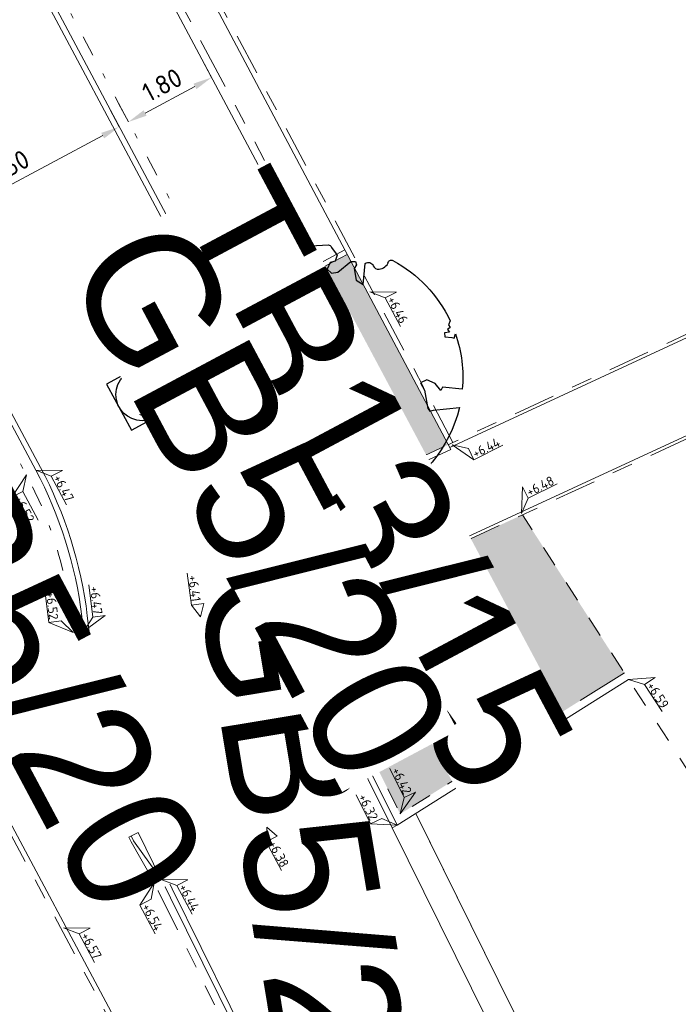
# Model space of a CAD drawing. Header units: metres. Extents: x 155090 to 155676, y 461362 to 461889.
# Tile 4 of 98: x 155287 to 155300, y 461458 to 461477. Entities that reach past the tile are written whole.
import ezdxf
from ezdxf.enums import TextEntityAlignment as Align

# ---------------------------------------------------------------- set-up
doc = ezdxf.new("R2018")
doc.units = ezdxf.units.M
for name, pattern in [('VH-GELEIDEBAND', [6, 2, -2, 0, -2]), ('VH-OPSLUITBAND-SO', [10, 4, -2, 2, -2]), ('VH-TROTTOIRBAND_130-150', [15, 5, -2, 2, -2, 2, -2]), ('XX-HIDDEN', [4, 2, -2]), ('ZZ-HIDDEN-SO', [4, 2, -2])]:
    doc.linetypes.add(name, pattern=pattern)
doc.layers.get('0').update_dxf_attribs({"lineweight": 18})
doc.layers.get('Defpoints').update_dxf_attribs({"lineweight": 18})
for name, color, linetype, lineweight in [('B-WE-VH-KANTOPSLUITING_OPSLUITBAND_60X200-G', 150, 'VH-OPSLUITBAND-SO', 18), ('B-WE-VH-MATERIAALGRENS-G', 7, 'ZZ-HIDDEN-SO', 18), ('N-WE-GR-BOOM-S', 90, 'Continuous', 25), ('N-WE-IE-MEUBILAIR_WEGMEUBILAIR_PAAL-S-200', 7, 'Continuous', 25), ('N-WE-RI-OVERIG_RIOOLPUT_INSPECTIE-S-200', 10, 'Continuous', 25), ('N-WE-VH-KANTOPSLUITING-T18', 10, 'Continuous', 18), ('N-WE-VH-KANTOPSLUITING_GELEIDEBAND_50 200-G', 20, 'VH-GELEIDEBAND', 18), ('N-WE-VH-KANTOPSLUITING_OPSLUITBAND_100X200-G', 150, 'VH-OPSLUITBAND-SO', 18), ('N-WE-VH-KANTOPSLUITING_TROTTOIRBAND_130 150X250-G', 210, 'VH-TROTTOIRBAND_130-150', 18), ('N-WE-VH-KANTOPSLUITING_VERLOOPBAND-S', 7, 'Continuous', 18), ('N-WE-VH-KANTOPSLUITING_VOORKANT_BAND-G', 50, 'Continuous', 18), ('N-WE-VH-KANTVERHARDING_STREKLAAG-G', 60, 'Continuous', 18), ('N-WE-VH-MATERIAAL_GRENS-G', 7, 'XX-HIDDEN', 18), ('N-WE-VH-MOLGOOT_ACHTERKANT-SBS-KF-G', 150, 'Continuous', 18), ('N-WE-VH-MOLGOOT_VOORKANT-G', 7, 'Continuous', 18), ('X-XX-AL-HOOGTELABEL-S', 7, 'Continuous', 18), ('X-XX-AL-M', 7, 'Continuous', 18)]:
    doc.layers.add(name, color=color, linetype=linetype, lineweight=lineweight)
doc.layers.add('N-WE-GR-Groen-A-200', color=7, linetype='Continuous', lineweight=18, true_color=0x52a500)
doc.layers.add('N-WE-RI-HWA_KOLK-S-200', color=150, linetype='Continuous', lineweight=25, true_color=0x007fff)
doc.styles.add('NLCS-ISO', font='NLCS-ISO.ttf')
doc.styles.add('NLCS-ISO-M200-T18', font='NLCS-ISO.ttf', dxfattribs={"height": 0.36})
doc.dimstyles.new('NLCS-M200-T18-PIJL_L2_H1', dxfattribs={"dimscale": 0.2, "dimtxt": 2.5, "dimasz": 1.8, "dimexe": 2, "dimexo": 2, "dimgap": 0.7, "dimtad": 1, "dimzin": 0, "dimdsep": 46, "dimtxsty": 'NLCS-ISO-M200-T18', "dimcen": 0, "dimdle": 2, "dimclrd": 256, "dimclre": 256, "dimclrt": 10, "dimadec": 1, "dimazin": 0, "dimtfac": 1, "dimtdec": 3, "dimtofl": 0, "dimtmove": 0, "dimatfit": 3, "dimfxl": 2, "dimfxlon": 1, "dimtfillclr": 256, "dimtolj": 1, "dimtzin": 0, "dimlwd": -1, "dimlwe": -1, "dimarcsym": 0})
doc.dimstyles.new('NLCS-M200-T18-PIJL_L2_H2', dxfattribs={"dimscale": 0.2, "dimtxt": 0.36, "dimasz": 1.8, "dimexe": 2, "dimexo": 2, "dimgap": 0.7, "dimtad": 1, "dimzin": 0, "dimdsep": 46, "dimtxsty": 'NLCS-ISO-M200-T18', "dimcen": 0, "dimdle": 2, "dimclrd": 256, "dimclre": 256, "dimclrt": 10, "dimazin": 0, "dimtfac": 1, "dimtofl": 0, "dimtmove": 0, "dimatfit": 3, "dimfxl": 2, "dimfxlon": 1, "dimtfill": 1, "dimtfillclr": 256, "dimtolj": 1, "dimtzin": 0, "dimlwd": -1, "dimlwe": -1, "dimarcsym": 0})

# ---------------------------------------------------------------- blocks, each defined once
blk = doc.blocks.new('*U50')
at = {"lineweight": 30, "flags": 106}
blk.add_attdef('OB', text='', height=0.36, dxfattribs=at).set_placement((0, 0.1), align=Align.BOTTOM_CENTER)
blk = doc.blocks.new('*U51')
at = {"lineweight": 30, "flags": 106}
blk.add_attdef('OB', text='', height=0.36, dxfattribs=at).set_placement((0, 0.1), align=Align.BOTTOM_CENTER)
blk = doc.blocks.new('SVH-VERLOOPBAND_TROTTOIRBAND 130 150X250 HD_GELEIDEBAND 50 200X200 HD_RECHTS_L1000-MM_DYN')
blk.add_lwpolyline([(1000, 200.0000000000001), (900, 200.0000000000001), (100, 150), (0, 150), (0, 0), (1000, 1.13686837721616e-13)], close=True)
blk.add_lwpolyline([(0, 20), (100, 20), (900, 150.0000000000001), (1000, 150.0000000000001)])
blk = doc.blocks.new('*U202')
at = {"linetype": 'Continuous', "lineweight": 0}
blk.add_lwpolyline([(0, 0.1999999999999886), (0.09999999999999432, 0.1999999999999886), (0.9000000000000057, 0.1500000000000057), (1, 0.1500000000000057), (1, 0), (0, 0)], close=True, dxfattribs=at)
blk.add_lwpolyline([(1, 0.02000000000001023), (0.9000000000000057, 0.02000000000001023), (0.09999999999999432, 0.1500000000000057), (0, 0.1500000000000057)], dxfattribs=at)
blk = doc.blocks.new('*U250')
at = {"lineweight": 18}
for p, q in [((-2.46074172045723, 2.067282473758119), (-2.460741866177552, 4.468070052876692)), ((-2.460741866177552, 4.468070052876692), (0, 0)), ((-8.664244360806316, 2.067282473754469), (-2.460741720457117, 2.06728247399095)), ((0, 0), (-2.46074172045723, 2.067282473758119))]:
    blk.add_line(p, q, dxfattribs=at)
at = {"lineweight": 18, "style": 'NLCS-ISO'}
blk.add_attdef('...', text='', height=1.8, dxfattribs=at).set_placement((-5.562493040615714, 1.647676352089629), align=Align.BOTTOM_CENTER)
blk = doc.blocks.new('*U15')
at = {"lineweight": 18}
for p, q in [((2.460741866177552, 4.468070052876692), (0, 0)), ((2.46074172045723, 2.067282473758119), (2.460741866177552, 4.468070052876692)), ((0, 0), (2.46074172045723, 2.067282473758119)), ((8.664244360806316, 2.067282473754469), (2.460741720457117, 2.06728247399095))]:
    blk.add_line(p, q, dxfattribs=at)
at = {"lineweight": 18, "style": 'NLCS-ISO'}
blk.add_attdef('...', text='', height=1.8, dxfattribs=at).set_placement((5.562493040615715, 1.647676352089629), align=Align.BOTTOM_CENTER)
blk = doc.blocks.new('*U512')
at = {"lineweight": 18}
for p, q in [((2.460741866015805, 0.9904697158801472), (0, 0)), ((0, 0), (2.460741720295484, -1.410317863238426)), ((2.460741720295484, -1.410317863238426), (2.460741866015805, 0.9904697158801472)), ((8.66424436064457, -1.410317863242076), (2.460741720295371, -1.410317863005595))]:
    blk.add_line(p, q, dxfattribs=at)
at = {"lineweight": 18, "style": 'NLCS-ISO'}
blk.add_attdef('...', text='', height=1.8, dxfattribs=at).set_placement((5.562493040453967, -1.829923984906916), align=Align.BOTTOM_CENTER)
blk = doc.blocks.new('*U420')
at = {"lineweight": 18}
for p, q in [((-2.460741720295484, -1.410317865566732), (-2.460741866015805, 0.9904697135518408)), ((-2.460741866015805, 0.9904697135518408), (0, 0)), ((0, 0), (-2.460741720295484, -1.410317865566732)), ((-8.66424436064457, -1.410317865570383), (-2.460741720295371, -1.410317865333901))]:
    blk.add_line(p, q, dxfattribs=at)
at = {"lineweight": 18, "style": 'NLCS-ISO'}
blk.add_attdef('...', text='', height=1.8, dxfattribs=at).set_placement((-5.562493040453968, -1.829923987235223), align=Align.BOTTOM_CENTER)
blk = doc.blocks.new('*U334')
at = {"lineweight": 18}
for p, q in [((2.460741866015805, -2.009530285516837), (0, 0)), ((0, 0), (2.460741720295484, -4.41031786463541)), ((2.460741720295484, -4.41031786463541), (2.460741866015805, -2.009530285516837)), ((8.66424436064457, -4.41031786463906), (2.460741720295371, -4.410317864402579))]:
    blk.add_line(p, q, dxfattribs=at)
at = {"lineweight": 18, "style": 'NLCS-ISO'}
blk.add_attdef('...', text='', height=1.8, dxfattribs=at).set_placement((5.562493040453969, -4.8299239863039), align=Align.BOTTOM_CENTER)
blk = doc.blocks.new('SRI-KOLK_RWS-SO')
h = blk.add_hatch(color=256)
h.dxf.hatch_style = 1
h.paths.add_polyline_path([(0, 0), (1.125, 0), (1.125, 1.5), (0, 1.5)])
blk.add_line((0, 0), (0, 1.5))
blk.add_lwpolyline([(-1.125, 0), (1.125, 0), (1.125, 1.5), (-1.125, 1.5)], close=True)
blk = doc.blocks.new('*D273')
at = {"layer": 'Defpoints', "color": 0, "transparency": 16777216}
for p in [(155294.4850500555, 461468.2228926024), (155294.4850500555, 461468.2228926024), (155295.1783179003, 461466.726268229)]:
    blk.add_point(p, dxfattribs=at)
at = {"layer": 'X-XX-AL-M', "transparency": 16777216}
for p, q in [((155294.4850500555, 461468.2228926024), (155294.8480011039, 461468.3910191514)), ((155295.0270040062, 461467.0529241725), (155294.6363639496, 461467.8962366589)), ((155295.1783179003, 461466.726268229), (155295.5412689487, 461466.8943947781))]:
    blk.add_line(p, q, dxfattribs=at)
for points in [[(155294.6908066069, 461467.9214556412), (155294.5819212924, 461467.8710176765), (155294.4850500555, 461468.2228926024)], [(155295.0814466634, 461467.0781431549), (155294.972561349, 461467.0277051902), (155295.1783179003, 461466.726268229)]]:
    blk.add_solid(points, dxfattribs=at)
at = {"layer": 'X-XX-AL-M', "color": 10, "transparency": 16777216, "insert": (155295.1220448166, 461467.6090816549), "char_height": 0.36, "attachment_point": 5, "rotation": 294.854563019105, "style": 'NLCS-ISO-M200-T18', "bg_fill": 3, "box_fill_scale": 1.1, "bg_fill_color": 256, "bg_fill_true_color": 13158600, "bg_fill_transparency": 0}
blk.add_mtext('\\A1;1.65', dxfattribs=at)
blk = doc.blocks.new('SGR-BOOM_05')
blk.add_lwpolyline([(0.4325246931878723, 4.711883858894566), (0.4412366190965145, 4.722067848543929), (0.4495406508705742, 4.730963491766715), (0.457499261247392, 4.738955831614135), (0.4651749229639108, 4.746429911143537), (0.4726301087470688, 4.753770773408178), (0.4799272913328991, 4.761363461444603), (0.4871289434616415, 4.769593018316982), (0.4942975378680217, 4.778844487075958), (0.5013792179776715, 4.78953650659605), (0.507854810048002, 4.802222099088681), (0.5130888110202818, 4.817487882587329), (0.5164457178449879, 4.835920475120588), (0.5172900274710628, 4.858106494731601), (0.5149862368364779, 4.884632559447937), (0.5088988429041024, 4.916085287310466), (0.4752610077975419, 5.034436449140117, -0.5293802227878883), (0.5290991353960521, 5.098767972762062, -0.08713876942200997), (2.218306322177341, 4.624671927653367, -0.3723405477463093), (2.284485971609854, 4.472597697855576), (2.353810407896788, 4.119139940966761), (2.180208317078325, 3.946086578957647), (1.99206671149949, 3.985480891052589), (1.766984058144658, 3.816663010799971), (1.853127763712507, 3.602310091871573), (2.086202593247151, 3.527331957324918), (2.711896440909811, 3.67116193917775), (2.864476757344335, 3.58686285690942), (2.849520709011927, 3.452573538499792), (2.706793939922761, 3.364669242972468), (2.577044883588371, 2.941253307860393), (2.743005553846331, 2.669806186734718), (3.167776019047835, 3.346672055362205, -0.5046405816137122), (3.406018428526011, 3.139734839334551, 0.3319483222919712), (3.543642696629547, 2.921146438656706, 0.282007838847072), (3.99290985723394, 3.003759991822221), (3.956968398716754, 2.985163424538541, -0.5121558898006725), (4.162740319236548, 2.983535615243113, -0.1607604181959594), (5.094490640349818, -0.05607239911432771), (4.977332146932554, -0.1690536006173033), (4.976312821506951, -0.2938416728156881), (4.8618704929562, -0.3148519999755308), (4.876229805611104, -0.4378637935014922), (4.698090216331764, -0.3805204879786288), (4.644143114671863, -0.5192137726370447), (4.863809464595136, -0.6652633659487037), (4.932503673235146, -0.7196641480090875), (5.053640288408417, -0.5992007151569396, -0.1063709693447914), (4.340554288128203, -2.610345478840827), (3.70529781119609, -2.2009414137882), (3.587571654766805, -2.281876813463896), (3.512459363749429, -1.944794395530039), (3.286149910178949, -1.67334727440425), (3.023546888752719, -1.675915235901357), (3.029665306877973, -1.990035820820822), (2.830389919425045, -2.677651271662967), (2.860626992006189, -2.808775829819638), (3.005150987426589, -2.829446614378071), (3.929857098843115, -3.182947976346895, -0.2362982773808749), (-0.2250862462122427, -5.013472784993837, 0.1596250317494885), (-0.3470448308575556, -4.770134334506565, 0.3508021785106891), (-0.3148115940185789, -4.527846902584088, -0.5046405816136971), (-0.6000098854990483, -4.392775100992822), (-0.530619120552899, -4.170222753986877), (-0.6474450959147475, -3.962362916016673), (-0.8016343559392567, -3.977834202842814), (-0.8248145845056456, -4.14384857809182), (-0.941790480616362, -4.211479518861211), (-1.080272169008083, -4.105602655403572), (-1.199847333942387, -3.474824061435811), (-1.291065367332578, -3.383747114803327), (-1.521968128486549, -3.390946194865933), (-1.586173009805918, -3.664879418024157), (-1.680264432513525, -3.694423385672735), (-1.769024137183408, -3.922911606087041), (-2.003269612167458, -3.79763926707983, 0.7335825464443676), (-1.917708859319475, -3.972704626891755, -0.8616245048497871), (-1.870123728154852, -4.127626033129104, 0.2799778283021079), (-2.04306959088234, -4.392508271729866), (-2.03586990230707, -4.402599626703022, -0.8270561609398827), (-2.207893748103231, -4.582742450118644, -0.1167741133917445), (-4.152188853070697, -2.556267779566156), (-4.114413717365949, -2.549202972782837), (-4.083543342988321, -2.540638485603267), (-4.058769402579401, -2.530881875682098), (-4.039283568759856, -2.520240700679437), (-4.02427751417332, -2.509022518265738), (-4.012942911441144, -2.497534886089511), (-4.004471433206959, -2.486085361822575), (-3.767567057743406, -2.183934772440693), (-3.762478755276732, -2.173394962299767), (-3.758320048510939, -2.163280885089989), (-3.754774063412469, -2.153365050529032), (-3.751523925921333, -2.143419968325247), (-3.748252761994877, -2.133218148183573), (-3.744643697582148, -2.12253209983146), (-3.740379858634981, -2.111134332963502), (-3.735144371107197, -2.09879735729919), (-3.7287288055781, -2.085363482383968), (-3.721358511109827, -2.070954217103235), (-3.713367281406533, -2.055760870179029), (-3.705088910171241, -2.03997475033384), (-3.696857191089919, -2.02378716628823), (-3.689005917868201, -2.007389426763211), (-3.681868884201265, -1.990972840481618), (-3.675779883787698, -1.974728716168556), (-3.671016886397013, -1.958854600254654), (-3.667634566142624, -1.943572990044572), (-3.665631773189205, -1.929112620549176), (-3.665007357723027, -1.915702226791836), (-3.665760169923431, -1.903570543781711), (-3.66788905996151, -1.892946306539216), (-3.671392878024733, -1.884058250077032), (-3.676270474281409, -1.877135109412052), (-3.682496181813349, -1.87228834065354), (-3.689946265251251, -1.869160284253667), (-3.698472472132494, -1.867276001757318), (-3.707926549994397, -1.86616055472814), (-3.718160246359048, -1.865339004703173), (-3.72902530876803, -1.864336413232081), (-3.740373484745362, -1.86267784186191), (-3.752056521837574, -1.859888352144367), (-3.763951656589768, -1.855601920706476), (-3.776038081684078, -1.849888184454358), (-3.788320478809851, -1.842925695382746), (-3.800803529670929, -1.834893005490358), (-3.813491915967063, -1.8259686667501), (-3.826390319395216, -1.816331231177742), (-3.839503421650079, -1.806159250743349), (-3.852835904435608, -1.795631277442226), (-3.866362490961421, -1.784873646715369), (-3.879938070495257, -1.773803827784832), (-3.893387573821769, -1.76228707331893), (-3.906535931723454, -1.750188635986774), (-4.149695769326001, -2.02842049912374), (-4.161716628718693, -2.014754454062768), (-4.172911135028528, -2.000102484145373), (-4.183104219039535, -1.984329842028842), (-4.192608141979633, -1.967625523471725), (-4.203684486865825, -1.951473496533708), (-4.219082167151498, -1.937681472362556), (-4.241550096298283, -1.928057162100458), (-4.273837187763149, -1.924408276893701), (-4.318692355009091, -1.928542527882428), (-4.378864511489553, -1.942267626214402), (-4.457102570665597, -1.96739128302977, -0.04099741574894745), (-4.791147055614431, -1.027236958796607), (-4.617442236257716, -1.057135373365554), (-4.462688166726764, -1.156360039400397), (-4.380222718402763, -1.081691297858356), (-4.281020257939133, -0.9269601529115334), (-4.376017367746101, -0.7817417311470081), (-4.322820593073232, -0.567248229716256), (-4.520005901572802, -0.551067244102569), (-4.652051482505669, -0.4231675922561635), (-4.89199676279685, -0.5800962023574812, -0.05814040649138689), (-4.988069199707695, 0.8291727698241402), (-4.851792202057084, 0.8021379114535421), (-4.298456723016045, 0.3639367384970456), (-4.059571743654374, 0.4468333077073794), (-3.128243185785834, 0.6926248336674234), (-3.048903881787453, 1.000164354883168), (-3.408870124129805, 1.143500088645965), (-3.464013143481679, 1.261371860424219), (-4.121257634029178, 1.583987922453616), (-4.135853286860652, 1.768685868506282), (-4.357977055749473, 1.956958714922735), (-4.448296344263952, 2.139788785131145), (-4.296559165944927, 2.378269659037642), (-3.957550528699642, 2.431343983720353), (-3.649608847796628, 2.632691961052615), (-3.646147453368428, 2.840191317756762), (-3.838176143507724, 3.066466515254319), (-3.787176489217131, 3.162116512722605), (-3.863200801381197, 3.31009734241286, -0.1342797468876), (-1.664191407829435, 4.834836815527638, -0.5417265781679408), (-1.596738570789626, 4.783170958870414), (-1.607648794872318, 4.639467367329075), (-1.605334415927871, 4.564777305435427), (-1.595180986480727, 4.507652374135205), (-1.578905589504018, 4.464963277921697), (-1.558225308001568, 4.433580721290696), (-1.534857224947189, 4.41037540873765), (-1.510518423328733, 4.392218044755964), (-1.486925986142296, 4.375979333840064), (-1.465438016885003, 4.359178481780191), (-1.44597670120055, 4.341928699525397), (-1.428105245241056, 4.324991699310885), (-1.411386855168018, 4.3091291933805), (-1.395384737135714, 4.295102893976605), (-1.379662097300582, 4.283674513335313), (-1.3637821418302, 4.275605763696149), (-1.347308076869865, 4.271658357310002), (-1.329896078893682, 4.272312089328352), (-1.3115742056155, 4.276919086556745), (-1.292463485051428, 4.284549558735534), (-1.272684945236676, 4.294273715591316), (-1.25235961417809, 4.305161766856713), (-1.231608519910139, 4.316283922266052), (-1.210552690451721, 4.326710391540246), (-1.189313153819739, 4.335511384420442), (-1.168017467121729, 4.342023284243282), (-1.146819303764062, 4.346647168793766), (-1.125878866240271, 4.350050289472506), (-1.105356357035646, 4.352899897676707), (-1.085411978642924, 4.355863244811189), (-1.066205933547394, 4.359607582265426), (-1.047898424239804, 4.364800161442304), (-1.030649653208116, 4.372108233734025), (-1.014588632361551, 4.38201337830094), (-0.9997196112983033, 4.394254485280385), (-0.9860156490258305, 4.40838477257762), (-0.9734498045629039, 4.423957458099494), (-0.9628477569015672, 4.324096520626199), (-0.940279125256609, 4.298315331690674), (-0.8338833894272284, 4.117847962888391), (-0.6106941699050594, 3.995871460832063), (-0.9268198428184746, 4.507921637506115), (-0.9210099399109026, 4.523481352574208), (-0.9169947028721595, 4.538581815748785), (-0.9151697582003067, 4.553389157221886), (-0.9159307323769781, 4.56806950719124), (-0.9196732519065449, 4.58278899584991), (-0.9267929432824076, 4.59771375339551), (-0.9376854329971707, 4.613009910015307), (-0.9526429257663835, 4.628990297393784), (-0.9715439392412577, 4.64655455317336), (-0.9941635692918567, 4.666749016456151), (-1.020276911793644, 4.690620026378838), (-1.049659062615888, 4.719213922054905), (-1.082085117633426, 4.753577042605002), (-1.117330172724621, 4.794755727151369), (-1.199269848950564, 4.900951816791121, -0.5431042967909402), (-1.17106461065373, 4.981224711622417, -0.04676559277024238), (-0.234242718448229, 5.117425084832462, -0.3851675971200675), (-0.1815216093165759, 5.074406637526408), (-0.1522898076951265, 4.88240583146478), (-0.1377666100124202, 4.822421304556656), (-0.1214819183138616, 4.780422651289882), (-0.1038292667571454, 4.753143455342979), (-0.08520218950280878, 4.737317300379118), (-0.06599422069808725, 4.729677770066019), (-0.04659889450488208, 4.72695844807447), (-0.02740974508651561, 4.725892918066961), (-0.008747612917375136, 4.723795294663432), (0.009357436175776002, 4.720301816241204), (0.02694803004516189, 4.715629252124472), (0.04406679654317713, 4.709994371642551), (0.06075636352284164, 4.703613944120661), (0.07705935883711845, 4.696704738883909), (0.09301841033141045, 4.68948352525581), (0.1086761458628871, 4.682167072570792), (0.1240417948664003, 4.674922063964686), (0.138990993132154, 4.66771483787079), (0.1533659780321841, 4.660461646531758), (0.1670089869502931, 4.653078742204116), (0.1797622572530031, 4.645482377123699), (0.1914680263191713, 4.637588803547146), (0.2019685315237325, 4.629314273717), (0.211106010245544, 4.620575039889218), (0.2188088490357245, 4.611358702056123), (0.2253500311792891, 4.601938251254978), (0.2310886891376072, 4.59265802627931), (0.236383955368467, 4.583862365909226), (0.2415949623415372, 4.575895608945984), (0.2470808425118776, 4.56910209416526), (0.2532007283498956, 4.563826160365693), (0.2603137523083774, 4.560412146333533), (0.2686849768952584, 4.559130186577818), (0.2782031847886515, 4.55995359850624), (0.2886630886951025, 4.562781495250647), (0.2998594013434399, 4.567512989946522), (0.31158683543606, 4.574047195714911), (0.3236401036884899, 4.582283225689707), (0.3358139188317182, 4.592120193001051), (0.3479029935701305, 4.603457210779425), (0.3597324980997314, 4.616146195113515), (0.3712494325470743, 4.629850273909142), (0.382431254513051, 4.644185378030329), (0.393255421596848, 4.658767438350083), (0.4036993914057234, 4.673212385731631), (0.4137406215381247, 4.687136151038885), (0.4233565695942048, 4.700154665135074)], format="xyb", close=True)
blk.add_circle((0, 0), 0.15)
blk = doc.blocks.new('SRI-PUT_INSPECTIE-SO')
at = {"flags": 128}
blk.add_lwpolyline([(-1.999999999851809, -2.000000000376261), (2.000000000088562, -2.000000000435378), (2.000000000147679, 1.999999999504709), (-2.00000000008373, 1.999999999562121)], close=True, dxfattribs=at)
blk.add_circle((0, -7.105427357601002e-14), 1.999999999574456)
at = {"style": 'NLCS-ISO'}
blk.add_text('I', height=2.5, dxfattribs=at).set_placement((-0.002795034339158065, -0.007140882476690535), align=Align.MIDDLE_CENTER)
blk = doc.blocks.new('SIE-WEG_PAAL_KUNSTSTOF-SO')
for p, q in [((-0.9375, 0.9375000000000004), (0.9375, -0.9375000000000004)), ((0.9375, 0.9375000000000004), (-0.9375, -0.9375000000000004))]:
    blk.add_line(p, q)
at = {"flags": 128}
for points in [[(-0.9375, -0.9375000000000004), (0.9375, -0.9375000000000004), (0.9375, 0.9375000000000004), (-0.9375, 0.9375000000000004)], [(-0.4687499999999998, 0.4687500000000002), (0.4710849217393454, 0.4687500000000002), (0.4710849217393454, -0.4710791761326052), (-0.4687499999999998, -0.4710791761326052)]]:
    blk.add_lwpolyline(points, close=True, dxfattribs=at)
blk = doc.blocks.new('*D507')
at = {"layer": 'Defpoints', "color": 0, "transparency": 16777216}
for p in [(155289.382170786, 461474.9620020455), (155289.382170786, 461474.9620020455), (155285.4121117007, 461472.843363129)]:
    blk.add_point(p, dxfattribs=at)
at = {"layer": 'X-XX-AL-M', "transparency": 16777216}
for p, q in [((155289.382170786, 461474.9620020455), (155289.1938473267, 461475.3148961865)), ((155285.7297164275, 461473.0128542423), (155289.0645660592, 461474.7925109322)), ((155285.4121117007, 461472.843363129), (155285.2237882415, 461473.1962572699))]:
    blk.add_line(p, q, dxfattribs=at)
for points in [[(155289.0363175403, 461474.8454450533), (155289.0928145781, 461474.7395768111), (155289.382170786, 461474.9620020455)], [(155285.7014679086, 461473.0657883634), (155285.7579649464, 461472.9599201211), (155285.4121117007, 461472.843363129)]]:
    blk.add_solid(points, dxfattribs=at)
at = {"layer": 'X-XX-AL-M', "color": 10, "transparency": 16777216, "insert": (155287.246482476, 461474.1849979), "char_height": 0.36, "attachment_point": 5, "rotation": 28.086800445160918, "style": 'NLCS-ISO-M200-T18', "bg_fill": 3, "box_fill_scale": 1.1, "bg_fill_color": 256, "bg_fill_true_color": 13158600, "bg_fill_transparency": 0}
blk.add_mtext('\\A1;4.50', dxfattribs=at)
blk = doc.blocks.new('*D508')
at = {"layer": 'Defpoints', "color": 0, "transparency": 16777216}
for p in [(155291.1466414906, 461475.9036193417), (155291.1466414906, 461475.9036193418), (155289.5586178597, 461475.0561637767)]:
    blk.add_point(p, dxfattribs=at)
at = {"layer": 'X-XX-AL-M', "transparency": 16777216}
for p, q in [((155291.1466414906, 461475.9036193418), (155290.9583180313, 461476.2565134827)), ((155289.8762225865, 461475.2256548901), (155290.8290367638, 461475.7341282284)), ((155289.5586178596, 461475.0561637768), (155289.3702944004, 461475.4090579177))]:
    blk.add_line(p, q, dxfattribs=at)
for points in [[(155290.8007882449, 461475.7870623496), (155290.8572852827, 461475.6811941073), (155291.1466414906, 461475.9036193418)], [(155289.8479740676, 461475.2785890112), (155289.9044711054, 461475.172720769), (155289.5586178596, 461475.0561637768)]]:
    blk.add_solid(points, dxfattribs=at)
at = {"layer": 'X-XX-AL-M', "color": 10, "transparency": 16777216, "insert": (155290.2019709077, 461475.7622068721), "char_height": 0.36, "attachment_point": 5, "rotation": 28.086800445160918, "style": 'NLCS-ISO-M200-T18', "bg_fill": 3, "box_fill_scale": 1.1, "bg_fill_color": 256, "bg_fill_true_color": 13158600, "bg_fill_transparency": 0}
blk.add_mtext('\\A1;1.80', dxfattribs=at)
blk = doc.blocks.new('*U509')
at = {"lineweight": 30, "flags": 106}
blk.add_attdef('OB', text='', height=0.36, dxfattribs=at).set_placement((0, 0.1), align=Align.BOTTOM_CENTER)
blk = doc.blocks.new('*U518')
at = {"lineweight": 18}
for p, q in [((2.46074186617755, 7.835419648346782), (0, 0)), ((2.460741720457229, 5.43463206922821), (2.46074186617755, 7.835419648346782)), ((0, 0), (2.460741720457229, 5.43463206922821)), ((8.664244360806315, 5.434632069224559), (2.460741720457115, 5.43463206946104))]:
    blk.add_line(p, q, dxfattribs=at)
at = {"lineweight": 18, "style": 'NLCS-ISO'}
blk.add_attdef('...', text='', height=1.8, dxfattribs=at).set_placement((5.562493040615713, 5.015025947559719), align=Align.BOTTOM_CENTER)
blk = doc.blocks.new('*U341')
at = {"lineweight": 18}
for p, q in [((2.460741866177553, -2.009530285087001), (0, 0)), ((0, 0), (2.460741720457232, -4.410317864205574)), ((2.460741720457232, -4.410317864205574), (2.460741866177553, -2.009530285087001)), ((8.664244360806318, -4.410317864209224), (2.460741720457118, -4.410317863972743))]:
    blk.add_line(p, q, dxfattribs=at)
at = {"lineweight": 18, "style": 'NLCS-ISO'}
blk.add_attdef('...', text='', height=1.8, dxfattribs=at).set_placement((5.562493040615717, -4.829923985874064), align=Align.BOTTOM_CENTER)
blk = doc.blocks.new('*U455')
at = {"lineweight": 18}
for p, q in [((2.460741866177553, -2.009530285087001), (0, 0)), ((0, 0), (2.460741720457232, -4.410317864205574)), ((2.460741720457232, -4.410317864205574), (2.460741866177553, -2.009530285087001)), ((8.664244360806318, -4.410317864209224), (2.460741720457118, -4.410317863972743))]:
    blk.add_line(p, q, dxfattribs=at)
at = {"lineweight": 18, "style": 'NLCS-ISO'}
blk.add_attdef('...', text='', height=1.8, dxfattribs=at).set_placement((5.562493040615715, -4.829923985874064), align=Align.BOTTOM_CENTER)
blk = doc.blocks.new('*U345')
at = {"lineweight": 18}
for p, q in [((-2.460741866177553, -2.009530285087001), (0, 0)), ((0, 0), (-2.460741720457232, -4.410317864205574)), ((-2.460741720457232, -4.410317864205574), (-2.460741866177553, -2.009530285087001)), ((-8.664244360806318, -4.410317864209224), (-2.460741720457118, -4.410317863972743))]:
    blk.add_line(p, q, dxfattribs=at)
at = {"lineweight": 18, "style": 'NLCS-ISO'}
blk.add_attdef('...', text='', height=1.8, dxfattribs=at).set_placement((-5.562493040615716, -4.829923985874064), align=Align.BOTTOM_CENTER)
blk = doc.blocks.new('*U517')
at = {"lineweight": 30, "flags": 106}
blk.add_attdef('OB', text='', height=0.36, dxfattribs=at).set_placement((0, 0.1), align=Align.BOTTOM_CENTER)

msp = doc.modelspace()

# ---------------------------------------------------------------- hatches: boundary and pattern name
at = {"layer": 'N-WE-GR-Groen-A-200', "true_color": 0x7fff00, "transparency": 33554585}
h = msp.add_hatch(color=70, dxfattribs=at)
h.dxf.hatch_style = 1
edge = h.paths.add_edge_path()
edge.add_line((155293.7417886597, 461472.5204211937), (155293.2594779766, 461472.2630340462))
edge.add_line((155293.2594779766, 461472.2630340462), (155291.495007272, 461471.3214167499))
edge.add_line((155291.495007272, 461471.3214167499), (155291.8855096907, 461470.5896650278))
edge.add_arc((155280.7861631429, 461464.6630501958), 12.58253778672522, 17.903798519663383, 28.10046478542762, ccw=False)
edge.add_line((155292.7593792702, 461468.5311702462), (155292.7864443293, 461468.4349024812))
edge.add_line((155292.7864443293, 461468.4349024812), (155293.0566404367, 461467.6714309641))
edge.add_line((155293.0566404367, 461467.6714309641), (155295.6741266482, 461468.8839055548))
edge.add_line((155295.6741266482, 461468.8839055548), (155293.7417886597, 461472.5204211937))
h = msp.add_hatch(color=70, dxfattribs=at)
h.dxf.hatch_style = 1
edge = h.paths.add_edge_path()
edge.add_line((155297.0936755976, 461467.5447307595), (155293.3738655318, 461465.8268453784))
edge.add_line((155293.3738655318, 461465.8268453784), (155293.4366031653, 461464.9920341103))
edge.add_line((155293.4366031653, 461464.9920341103), (155293.4503596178, 461464.8931790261))
edge.add_arc((155298.703333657, 461465.9074589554), 5.350000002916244, 190.9285682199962, 206.3441427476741)
edge.add_line((155293.9089589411, 461463.5333336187), (155294.7553695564, 461461.8240684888))
edge.add_line((155294.7553695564, 461461.8240684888), (155299.0422595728, 461464.5231764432))
edge.add_line((155299.0422595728, 461464.5231764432), (155297.0936755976, 461467.5447307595))

# ---------------------------------------------------------------- linework, layer by layer
at = {"layer": 'B-WE-VH-KANTOPSLUITING_OPSLUITBAND_60X200-G', "ltscale": 0.2, "flags": 128}
for points in [[(155350.3075789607, 461494.1912681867), (155295.7649944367, 461468.9260104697)], [(155351.118687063, 461492.4946007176), (155293.3738655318, 461465.8268453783)]]:
    msp.add_lwpolyline(points, dxfattribs=at)
at = {"layer": 'B-WE-VH-MATERIAALGRENS-G', "ltscale": 0.1, "flags": 128}
msp.add_lwpolyline([(155295.7651384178, 461468.9257395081), (155295.6741266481, 461468.8839055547)], dxfattribs=at)
at = {"layer": 'N-WE-VH-KANTOPSLUITING_GELEIDEBAND_50 200-G', "ltscale": 0.2, "flags": 128}
for points in [[(155270.5908828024, 461500.191654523), (155287.6066682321, 461468.3062430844, -0.09246125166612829), (155288.4678148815, 461465.5786143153), (155288.5784182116, 461464.6721099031, 0.0847977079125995), (155289.5626566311, 461461.3810891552)], [(155291.9386464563, 461470.5962629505, 0.0003778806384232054), (155291.9296214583, 461470.6132054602), (155282.8049685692, 461487.7116411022)], [(155293.3662320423, 461465.8894094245), (155293.331744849, 461466.1720663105, 0.0280260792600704), (155293.0806284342, 461467.5723350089)]]:
    msp.add_lwpolyline(points, format="xyb", dxfattribs=at)
at = {"layer": 'N-WE-VH-KANTOPSLUITING_OPSLUITBAND_100X200-G', "ltscale": 0.2, "flags": 128}
msp.add_lwpolyline([(155302.5240000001, 461432.621), (155299.2919572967, 461438.9754838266), (155231.8306935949, 461565.389286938, 0.3999321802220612), (155225.4153076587, 461567.5130948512), (155184.7166360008, 461548.2931339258, 0.4358340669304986), (155182.986846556, 461542.8475791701), (155183.5935929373, 461541.7741048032)], format="xyb", dxfattribs=at)
for points in [[(155295.7649944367, 461468.9260104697), (155286, 461487.303), (155286.0001966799, 461487.3030910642)], [(155293.6947077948, 461472.6086447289), (155293.2123971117, 461472.3512575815)], [(155293.0566404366, 461467.6714309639), (155295.6741266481, 461468.8839055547)]]:
    msp.add_lwpolyline(points, dxfattribs=at)
at = {"layer": 'N-WE-VH-KANTOPSLUITING_TROTTOIRBAND_130 150X250-G', "ltscale": 0.2, "flags": 128}
for points in [[(155292.7593792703, 461468.5311702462, 0.04451967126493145), (155291.8855096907, 461470.5896650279), (155291.4950072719, 461471.32141675), (155293.2594779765, 461472.2630340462), (155285.4205117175, 461486.9522569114)], [(155299.0431663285, 461464.523747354), (155294.7553695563, 461461.8240684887), (155293.9089589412, 461463.5333336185, -0.06736475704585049), (155293.4503596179, 461464.8931790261, -0.06736475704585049)]]:
    msp.add_lwpolyline(points, format="xyb", dxfattribs=at)
msp.add_lwpolyline([(155290.051225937, 461460.5071317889), (155292.3876531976, 461455.7888856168), (155299.6142274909, 461442.3853448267), (155303.9957167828, 461434.2309648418)], dxfattribs=at)
at = {"layer": 'N-WE-VH-KANTOPSLUITING_VOORKANT_BAND-G', "ltscale": 0.2, "flags": 128}
for points in [[(155304.1281986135, 461434.3013147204), (155299.7463106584, 461442.4564366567), (155292.5209203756, 461455.8577813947), (155289.7418855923, 461461.4698415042, -0.08479770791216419), (155288.7769459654, 461464.6963324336), (155288.6663426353, 461465.6028368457, 0.09246125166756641), (155287.7831153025, 461468.400404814), (155247.0097755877, 461544.804442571, 0.02090715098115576), (155246.7553525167, 461545.236673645), (155232.1509223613, 461567.8309902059, 0.3758821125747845), (155225.8166294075, 461569.6379485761), (155178.1124346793, 461547.1096271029, 0.435697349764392), (155177.2249110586, 461544.3178352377), (155179.6787093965, 461539.9718381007)], [(155302.6131331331, 461432.6663352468), (155299.3806442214, 461439.0216963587), (155231.9189171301, 461565.4363678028, 0.399932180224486), (155225.3726049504, 461567.6035187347), (155184.6739332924, 461548.3835578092, 0.435834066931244), (155182.8997902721, 461542.7983734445), (155183.5065366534, 461541.7248990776)], [(155299.1230873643, 461464.396811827), (155294.6946821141, 461461.6086031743), (155293.7745372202, 461463.4667693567, -0.08479770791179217), (155293.2438204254, 461465.2413393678), (155293.1332170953, 461466.1478437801, 0.09246125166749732), (155291.7531743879, 461470.5190437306), (155291.2920506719, 461471.3831307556), (155293.0565213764, 461472.3247480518), (155285.2881764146, 461486.8816356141)]]:
    msp.add_lwpolyline(points, format="xyb", dxfattribs=at)
for points in [[(155291.2920506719, 461471.3831307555), (155280.5264173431, 461491.5565543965), (155282.2908880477, 461492.4981716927), (155274.5460857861, 461507.0109432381)], [(155350.4268752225, 461494.1804041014), (155350.4268752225, 461494.1804041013), (155295.7023230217, 461468.8308420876)], [(155359.130027, 461477.856891), (155351.1811033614, 461492.5895152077), (155293.3666371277, 461465.8895965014)], [(155295.721120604, 461468.7954664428), (155285.8796513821, 461487.316375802)], [(155293.7417886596, 461472.5204211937), (155293.2594779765, 461472.2630340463)], [(155293.0806284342, 461467.5723350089), (155295.721120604, 461468.7954664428)]]:
    msp.add_lwpolyline(points, dxfattribs=at)
at = {"layer": 'N-WE-VH-KANTVERHARDING_STREKLAAG-G', "ltscale": 0.2, "flags": 128}
for points in [[(155294.6006250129, 461461.5619312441), (155293.6804420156, 461463.4201743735, -0.08479770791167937), (155293.1395933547, 461465.2286225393), (155293.0289900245, 461466.1351269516, 0.09246125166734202), (155291.6605396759, 461470.4696088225), (155291.1994159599, 461471.3336958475), (155280.4337826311, 461491.5071194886), (155273.1833294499, 461505.0935439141)], [(155304.2057027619, 461434.3789099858), (155299.8387688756, 461442.5062009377), (155292.6142074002, 461455.9060084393), (155289.835980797, 461461.5164364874, -0.08479770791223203), (155288.8811730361, 461464.709049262), (155288.770569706, 461465.6155536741, 0.09246125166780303), (155287.8757500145, 461468.4498397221), (155269.3985397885, 461503.0737748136)]]:
    msp.add_lwpolyline(points, format="xyb", dxfattribs=at)
at = {"layer": 'N-WE-VH-MATERIAAL_GRENS-G', "ltscale": 0.2, "flags": 128}
for points in [[(155307.3182983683, 461451.8358205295), (155299.1230873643, 461464.396811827), (155297.0936755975, 461467.5447307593)], [(155294.6947202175, 461461.6085262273), (155294.6006250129, 461461.5619312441)]]:
    msp.add_lwpolyline(points, dxfattribs=at)
at = {"layer": 'N-WE-VH-MOLGOOT_ACHTERKANT-SBS-KF-G', "flags": 128}
for points in [[(155302.0741874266, 461448.5060188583), (155296.8920838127, 461458.1175629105), (155295.0519629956, 461461.8335540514)], [(155302.0741874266, 461448.5060188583), (155296.8920838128, 461458.1175629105), (155295.0711010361, 461461.7949061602), (155295.0519629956, 461461.8335540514)]]:
    msp.add_lwpolyline(points, dxfattribs=at)
at = {"layer": 'N-WE-VH-MOLGOOT_VOORKANT-G', "flags": 128}
msp.add_lwpolyline([(155301.6262997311, 461448.2304826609), (155296.4256486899, 461457.8764276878), (155294.6006250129, 461461.5619312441)], dxfattribs=at)

# ---------------------------------------------------------------- block references
at = {"layer": 'N-WE-IE-MEUBILAIR_WEGMEUBILAIR_PAAL-S-200', "extrusion": (0, 0, -1), "xscale": 0.2, "yscale": 0.2, "zscale": 0.2}
for p, rotation in [((-155287.8143948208, 461466.375709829), 346.1961209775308), ((-155288.1101862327, 461464.3990731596), 351.8959834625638), ((-155288.6696571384, 461462.4890769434), 341.1864919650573)]:
    msp.add_blockref('SIE-WEG_PAAL_KUNSTSTOF-SO', p, dxfattribs=dict(at, rotation=rotation))
at = {"layer": 'N-WE-RI-HWA_KOLK-S-200', "xscale": 0.2, "yscale": 0.2, "zscale": 0.2, "rotation": 298.0868004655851}
msp.add_blockref('SRI-KOLK_RWS-SO', (155290.8173015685, 461472.2727500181), dxfattribs=at)
at = {"layer": 'N-WE-RI-OVERIG_RIOOLPUT_INSPECTIE-S-200', "xscale": 0.25, "yscale": 0.25, "zscale": 0.25, "rotation": 28.56407164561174}
msp.add_blockref('SRI-PUT_INSPECTIE-SO', (155289.81757871, 461469.8427079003), dxfattribs=at)
at = {"layer": 'N-WE-VH-KANTOPSLUITING-T18'}
ref = msp.add_blockref('*U50', (155285.7543720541, 461470.8851276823), dxfattribs=dict(at, xscale=0.7499999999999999, yscale=0.7499999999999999, zscale=0.7499999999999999, rotation=298.0868004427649))
lines = msp.add_mtext('GB5/20', dxfattribs={"layer": '0', "insert": (155285.8205397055, 461470.9204383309), "char_height": 2.5, "attachment_point": 1, "rotation": 298.08680044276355, "bg_fill": 3, "box_fill_scale": 1, "bg_fill_color": 256, "bg_fill_transparency": 0})
ref.add_attrib('OB', '', (155285.8205397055, 461470.9204383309), dxfattribs={"flags": 38}).embed_mtext(lines)
ref = msp.add_blockref('*U517', (155293.2535166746, 461466.7153042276), dxfattribs=dict(at, xscale=0.75, yscale=0.75, zscale=0.75, rotation=279.4326010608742))
lines = msp.add_mtext('GB5/20', dxfattribs={"layer": '0', "insert": (155293.3275026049, 461466.7275957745), "char_height": 2.5, "attachment_point": 1, "rotation": 279.4326010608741, "bg_fill": 3, "box_fill_scale": 1, "bg_fill_color": 256, "bg_fill_transparency": 0})
ref.add_attrib('OB', '', (155293.3275026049, 461466.7275957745)).embed_mtext(lines)
at = {"layer": 'N-WE-VH-KANTOPSLUITING_VERLOOPBAND-S'}
for p, xscale, yscale, zscale, rotation in [((155292.6149776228, 461468.4905726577), 0.001, 0.001, 0.001, 285.7029844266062), ((155290.1856473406, 461460.5736966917), 0.0009999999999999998, 0.0009999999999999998, 0.0009999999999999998, 116.344143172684)]:
    msp.add_blockref('SVH-VERLOOPBAND_TROTTOIRBAND 130 150X250 HD_GELEIDEBAND 50 200X200 HD_RECHTS_L1000-MM_DYN', p, dxfattribs=dict(at, xscale=xscale, yscale=yscale, zscale=zscale, rotation=rotation))
at = {"layer": 'N-WE-VH-KANTOPSLUITING_VERLOOPBAND-S', "rotation": 277.7477489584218}
msp.add_blockref('*U202', (155293.1666416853, 461465.8635963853), dxfattribs=at)
at = {"layer": 'X-XX-AL-HOOGTELABEL-S'}
ref = msp.add_blockref('*U250', (155294.171745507, 461471.809724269), dxfattribs=dict(at, xscale=-0.1, yscale=0.1, zscale=0.1, rotation=298.0867960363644))
ref.add_attrib('...', '+6.46', dxfattribs={"layer": '0', "lineweight": 18, "height": 0.1800000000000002, "rotation": 298.0867960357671, "style": 'NLCS-ISO'}).set_placement((155294.5789962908, 461471.3965554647), align=Align.BOTTOM_CENTER)
ref = msp.add_blockref('*U250', (155291.8855070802, 461470.5896636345), dxfattribs=dict(at, xscale=-0.1, yscale=0.1, zscale=0.1, rotation=298.0867960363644))
ref.add_attrib('...', '+6.44', dxfattribs={"layer": '0', "lineweight": 18, "height": 0.1800000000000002, "rotation": 298.0867960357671, "style": 'NLCS-ISO'}).set_placement((155292.292757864, 461470.1764948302), align=Align.BOTTOM_CENTER)
ref = msp.add_blockref('*U250', (155291.7531698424, 461470.5190413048), dxfattribs=dict(at, xscale=0.1, yscale=0.1, zscale=0.1, rotation=118.0867960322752))
ref.add_attrib('...', '+6.35', dxfattribs={"layer": '0', "lineweight": 18, "height": 0.1800000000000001, "rotation": 298.0867960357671, "style": 'NLCS-ISO'}).set_placement((155291.5838486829, 461469.7981824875), align=Align.BOTTOM_CENTER)
ref = msp.add_blockref('*U250', (155289.7681448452, 461469.4597242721), dxfattribs=dict(at, xscale=-0.1, yscale=0.1, zscale=0.1, rotation=298.0867960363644))
ref.add_attrib('...', '+6.41', dxfattribs={"layer": '0', "lineweight": 18, "height": 0.1800000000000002, "rotation": 298.0867960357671, "style": 'NLCS-ISO'}).set_placement((155290.175395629, 461469.0465554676), align=Align.BOTTOM_CENTER)
at = {"layer": 'X-XX-AL-HOOGTELABEL-S', "xscale": 0.1, "yscale": 0.1, "zscale": 0.1, "rotation": 26.55025936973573}
for name, p, values in [('*U334', (155295.7496182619, 461468.8802148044), {'...': '+6.44'}), ('*U15', (155297.0745425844, 461467.566795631), {'...': '+6.48'})]:
    msp.add_blockref(name, p, dxfattribs=at).add_auto_attribs(values)
at = {"layer": 'X-XX-AL-HOOGTELABEL-S'}
ref = msp.add_blockref('*U250', (155287.7831107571, 461468.4004023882), dxfattribs=dict(at, xscale=-0.1, yscale=0.1, zscale=0.1, rotation=298.0867960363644))
ref.add_attrib('...', '+6.47', dxfattribs={"layer": '0', "lineweight": 18, "height": 0.1800000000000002, "rotation": 298.0867960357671, "style": 'NLCS-ISO'}).set_placement((155288.1903615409, 461467.9872335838), align=Align.BOTTOM_CENTER)
ref = msp.add_blockref('*U250', (155287.6066682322, 461468.3062430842), dxfattribs=dict(at, xscale=0.1, yscale=0.1, zscale=0.1, rotation=118.0867960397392))
ref.add_attrib('...', '+6.52', dxfattribs={"layer": '0', "lineweight": 18, "height": 0.1800000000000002, "rotation": 298.0867960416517, "style": 'NLCS-ISO'}).set_placement((155287.4373470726, 461467.5853842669), align=Align.BOTTOM_CENTER)
ref = msp.add_blockref('*U518', (155293.3666371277, 461465.8895965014), dxfattribs=dict(at, xscale=-0.1, yscale=0.1, zscale=0.1, rotation=276.9563212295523))
ref.add_attrib('...', '+6.40', dxfattribs={"layer": '0', "lineweight": 18, "height": 0.18, "rotation": 276.9563212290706, "style": 'NLCS-ISO'}).set_placement((155293.7970792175, 461466.5024894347), align=Align.BOTTOM_CENTER)
ref = msp.add_blockref('*U341', (155293.1666416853, 461465.8635963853), dxfattribs=dict(at, xscale=-0.1, yscale=0.1, zscale=0.1, rotation=276.9563212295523))
ref.add_attrib('...', '+6.35', dxfattribs={"layer": '0', "lineweight": 18, "height": 0.18, "rotation": 276.9563212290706, "style": 'NLCS-ISO'}).set_placement((155292.6198358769, 461466.3572545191), align=Align.BOTTOM_CENTER)
ref = msp.add_blockref('*U512', (155290.9344113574, 461465.5915007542), dxfattribs=dict(at, xscale=-0.1, yscale=0.1, zscale=0.1, rotation=277.7499999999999))
ref.add_attrib('...', '+6.41', dxfattribs={"layer": '0', "lineweight": 18, "height": 0.1800000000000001, "rotation": 277.7500000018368, "style": 'NLCS-ISO'}).set_placement((155290.6780796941, 461466.1179925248), align=Align.BOTTOM_CENTER)
ref = msp.add_blockref('*U15', (155288.7009741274, 461465.3189972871), dxfattribs=dict(at, xscale=-0.1, yscale=0.1, zscale=0.1, rotation=276.9563212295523))
ref.add_attrib('...', '+6.47', dxfattribs={"layer": '0', "lineweight": 18, "height": 0.18, "rotation": 276.9563212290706, "style": 'NLCS-ISO'}).set_placement((155288.7971600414, 461465.8911073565), align=Align.BOTTOM_CENTER)
ref = msp.add_blockref('*U334', (155288.5024463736, 461465.2947747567), dxfattribs=dict(at, xscale=-0.1, yscale=0.1, zscale=0.1, rotation=276.9563212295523))
ref.add_attrib('...', '+6.52', dxfattribs={"layer": '0', "lineweight": 18, "height": 0.18, "rotation": 276.9563212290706, "style": 'NLCS-ISO'}).set_placement((155287.9556405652, 461465.7884328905), align=Align.BOTTOM_CENTER)
ref = msp.add_blockref('*U250', (155299.1225173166, 461464.396452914), dxfattribs=dict(at, xscale=-0.1, yscale=0.1, zscale=0.1, rotation=302.8092126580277))
ref.add_attrib('...', '+6.59', dxfattribs={"layer": '0', "lineweight": 18, "height": 0.1800000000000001, "rotation": 302.809212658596, "style": 'NLCS-ISO'}).set_placement((155299.5624011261, 461464.0182150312), align=Align.BOTTOM_CENTER)
ref = msp.add_blockref('*U15', (155294.7553695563, 461461.8240684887), dxfattribs=dict(at, xscale=-0.1, yscale=0.1, zscale=0.1, rotation=296.3441427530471))
ref.add_attrib('...', '+6.42', dxfattribs={"layer": '0', "lineweight": 18, "height": 0.1800000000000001, "rotation": 296.3441427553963, "style": 'NLCS-ISO'}).set_placement((155294.6561830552, 461462.3956659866), align=Align.BOTTOM_CENTER)
ref = msp.add_blockref('*U455', (155294.6946821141, 461461.6086031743), dxfattribs=dict(at, xscale=-0.1, yscale=0.1, zscale=0.1, rotation=296.3441427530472))
ref.add_attrib('...', '+6.32', dxfattribs={"layer": '0', "lineweight": 18, "height": 0.1800000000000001, "rotation": 296.3441427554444, "style": 'NLCS-ISO'}).set_placement((155294.015008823, 461461.8927495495), align=Align.BOTTOM_CENTER)
ref = msp.add_blockref('*U420', (155292.2019731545, 461461.5721606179), dxfattribs=dict(at, xscale=-0.1, yscale=0.1, zscale=0.1, rotation=298.0867960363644))
ref.add_attrib('...', '+6.38', dxfattribs={"layer": '0', "lineweight": 18, "height": 0.1800000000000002, "rotation": 298.0867960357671, "style": 'NLCS-ISO'}).set_placement((155292.3024177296, 461460.9952634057), align=Align.BOTTOM_CENTER)
ref = msp.add_blockref('*U250', (155290.1856473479, 461460.5736966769), dxfattribs=dict(at, xscale=-0.1, yscale=0.1, zscale=0.1, rotation=298.0867960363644))
ref.add_attrib('...', '+6.44', dxfattribs={"layer": '0', "lineweight": 18, "height": 0.1800000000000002, "rotation": 298.0867960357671, "style": 'NLCS-ISO'}).set_placement((155290.5928981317, 461460.1605278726), align=Align.BOTTOM_CENTER)
ref = msp.add_blockref('*U345', (155290.0512259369, 461460.5071317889), dxfattribs=dict(at, xscale=-0.1, yscale=0.1, zscale=0.1, rotation=298.0867960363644))
ref.add_attrib('...', '+6.54', dxfattribs={"layer": '0', "lineweight": 18, "height": 0.1800000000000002, "rotation": 298.0867960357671, "style": 'NLCS-ISO'}).set_placement((155289.8869998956, 461459.7889920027), align=Align.BOTTOM_CENTER)
ref = msp.add_blockref('*U250', (155288.314695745, 461459.6502765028), dxfattribs=dict(at, xscale=-0.1, yscale=0.1, zscale=0.1, rotation=298.0867960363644))
ref.add_attrib('...', '+6.57', dxfattribs={"layer": '0', "lineweight": 18, "height": 0.1800000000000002, "rotation": 298.0867960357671, "style": 'NLCS-ISO'}).set_placement((155288.7219465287, 461459.2371076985), align=Align.BOTTOM_CENTER)

# ---------------------------------------------------------------- next in the draw order: dimensions: what is measured, and where the dimension line sits
at = {"layer": 'X-XX-AL-M'}
dim = msp.add_linear_dim(base=(155289.382170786, 461474.9620020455), p1=(155285.4121117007, 461472.843363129), p2=(155289.3821707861, 461474.9620020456), angle=208.0868004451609, dimstyle='NLCS-M200-T18-PIJL_L2_H1', override={"dimtxsty": 'NLCS-ISO-M200-T18', "dimtmove": 1, "dimtfill": 1}, dxfattribs=at)
dim.commit()
dim.dimension.update_dxf_attribs({"geometry": '*D507', "text_midpoint": (155287.246482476, 461474.1849979)})
dim = msp.add_aligned_dim(p1=(155295.1783179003, 461466.7262682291), p2=(155294.4850500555, 461468.2228926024), distance=0, dimstyle='NLCS-M200-T18-PIJL_L2_H2', override={"dimtxsty": 'NLCS-ISO-M200-T18', "dimtfill": 1}, dxfattribs=at)
dim.commit()
dim.dimension.update_dxf_attribs({"geometry": '*D273', "text_midpoint": (155295.1220448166, 461467.6090816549)})

# ---------------------------------------------------------------- next in the draw order: block references
at = {"layer": 'N-WE-GR-BOOM-S', "xscale": 0.5, "yscale": 0.5, "zscale": 0.5, "rotation": 26.5502593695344}
msp.add_blockref('SGR-BOOM_05', (155293.4182645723, 461470.1410453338), dxfattribs=at)
at = {"layer": 'N-WE-VH-KANTOPSLUITING-T18'}
ref = msp.add_blockref('*U51', (155292.1682230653, 461474.307906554), dxfattribs=dict(at, xscale=0.7499999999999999, yscale=0.7499999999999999, zscale=0.7499999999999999, rotation=298.0868004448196))
lines = msp.add_mtext('TB13/15', dxfattribs={"layer": '0', "insert": (155292.2343907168, 461474.3432172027), "char_height": 2.5, "attachment_point": 1, "rotation": 298.08680044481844, "bg_fill": 3, "box_fill_scale": 1, "bg_fill_color": 256, "bg_fill_transparency": 0})
ref.add_attrib('OB', '', (155292.2343907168, 461474.3432172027), dxfattribs={"flags": 6}).embed_mtext(lines)
ref = msp.add_blockref('*U509', (155290.4478641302, 461473.3898296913), dxfattribs=dict(at, xscale=0.7499999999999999, yscale=0.7499999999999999, zscale=0.7499999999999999, rotation=298.0868004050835))
lines = msp.add_mtext('GB5/20', dxfattribs={"layer": '0', "insert": (155290.5140317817, 461473.4251403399), "char_height": 2.5, "attachment_point": 1, "rotation": 298.0868004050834, "bg_fill": 3, "box_fill_scale": 1, "bg_fill_color": 256, "bg_fill_transparency": 0})
ref.add_attrib('OB', '', (155290.5140317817, 461473.4251403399), dxfattribs={"flags": 62}).embed_mtext(lines)

# ---------------------------------------------------------------- next in the draw order: dimensions: what is measured, and where the dimension line sits
at = {"layer": 'X-XX-AL-M'}
dim = msp.add_linear_dim(base=(155291.1466414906, 461475.9036193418), p1=(155289.5586178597, 461475.0561637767), p2=(155291.1466414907, 461475.9036193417), angle=208.0868004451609, dimstyle='NLCS-M200-T18-PIJL_L2_H1', override={"dimtxsty": 'NLCS-ISO-M200-T18', "dimtmove": 1, "dimtfill": 1}, dxfattribs=at)
dim.commit()
dim.dimension.update_dxf_attribs({"geometry": '*D508', "text_midpoint": (155290.2019709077, 461475.7622068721)})

doc.saveas('drawing.dxf')
